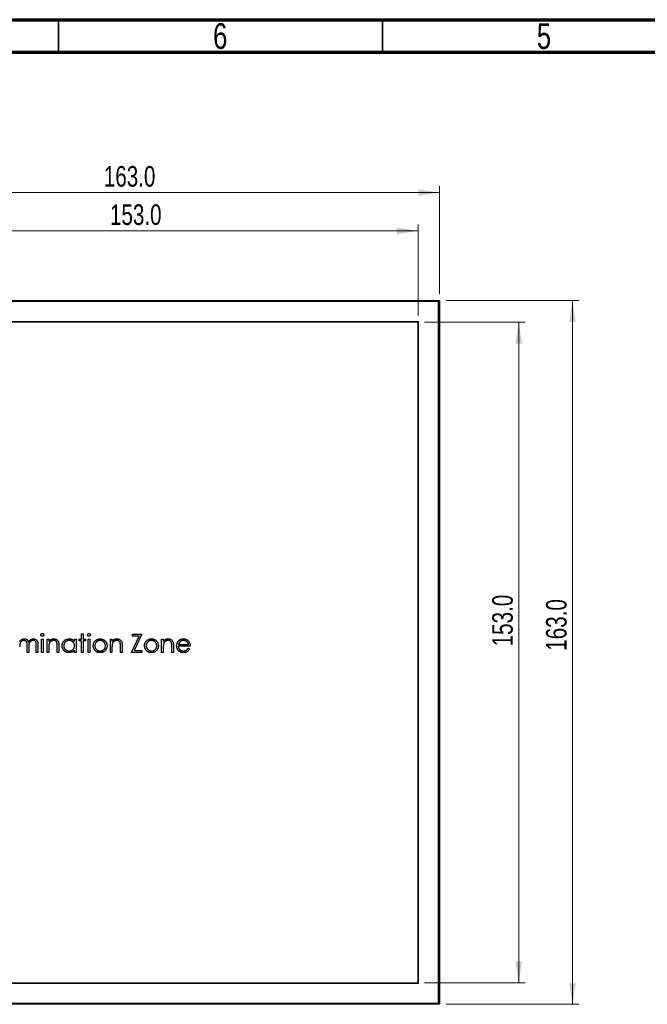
# Model space of a CAD drawing. Header units: millimetres. Extents: x 15 to 415, y 5 to 292.
# Tile 3 of 11: x 109 to 206, y 140 to 292. Entities that reach past the tile are written whole.
import ezdxf

# ---------------------------------------------------------------- set-up
doc = ezdxf.new("R2010")
doc.units = ezdxf.units.MM
doc.styles.add('SLDTEXTSTYLE0', font='TXT', dxfattribs={"width": 0.75})
doc.dimstyles.new('SLDDIMSTYLE0', dxfattribs={"dimtxt": 3.175, "dimasz": 3.302, "dimexe": 0, "dimexo": 0.0625, "dimgap": 0.79375, "dimtad": 1, "dimdec": 1, "dimlfac": 1.5, "dimrnd": 1e-09, "dimzin": 4, "dimdsep": 46, "dimtxsty": 'SLDTEXTSTYLE0', "dimsah": 1, "dimcen": 0.09, "dimadec": 0, "dimazin": 1, "dimtfac": 1, "dimtdec": 1, "dimtofl": 0, "dimtmove": 0, "dimatfit": 3, "dimfxl": 1, "dimfrac": 2, "dimtolj": 1, "dimtzin": 12, "dimarcsym": 0})

# ---------------------------------------------------------------- blocks, each defined once
blk = doc.blocks.new('_D')
at = {"color": 7, "linetype": 'Continuous', "lineweight": 0}
for p, q in [((171.52, 245.3), (187.06, 245.3)), ((186.06, 245.3), (186.06, 143.3)), ((171.52, 143.3), (187.06, 143.3))]:
    blk.add_line(p, q, dxfattribs=at)
at = {"color": 7, "linetype": 'Continuous', "lineweight": 18}
for points in [[(186.06, 245.3), (185.55, 242), (186.57, 242)], [(186.06, 143.3), (186.57, 146.6), (185.55, 146.6)]]:
    blk.add_solid(points, dxfattribs=at)
at = {"color": 7, "linetype": 'Continuous', "lineweight": 18, "insert": (181.97, 195.24), "char_height": 3.175, "attachment_point": 1, "rotation": 90, "style": 'SLDTEXTSTYLE0'}
blk.add_mtext('153.0', dxfattribs=at)
blk = doc.blocks.new('_D_1')
at = {"color": 7, "linetype": 'Continuous', "lineweight": 0}
for p, q in [((68.52, 246.3), (68.52, 260.39)), ((170.52, 246.3), (170.52, 260.39)), ((170.52, 259.39), (68.52, 259.39))]:
    blk.add_line(p, q, dxfattribs=at)
at = {"color": 7, "linetype": 'Continuous', "lineweight": 18}
for points in [[(68.52, 259.39), (71.82, 258.88), (71.82, 259.9)], [(170.52, 259.39), (167.22, 259.9), (167.22, 258.88)]]:
    blk.add_solid(points, dxfattribs=at)
at = {"color": 7, "linetype": 'Continuous', "lineweight": 18, "insert": (122.93, 263.48), "char_height": 3.175, "attachment_point": 1, "style": 'SLDTEXTSTYLE0'}
blk.add_mtext('153.0', dxfattribs=at)
blk = doc.blocks.new('_D_2')
at = {"color": 7, "linetype": 'Continuous', "lineweight": 0}
for p, q in [((65.18, 249.63), (65.18, 266.3)), ((173.85, 249.63), (173.85, 266.3)), ((65.18, 265.3), (173.85, 265.3))]:
    blk.add_line(p, q, dxfattribs=at)
at = {"color": 7, "linetype": 'Continuous', "lineweight": 18}
for points in [[(65.18, 265.3), (68.49, 264.8), (68.49, 265.81)], [(173.85, 265.3), (170.55, 265.81), (170.55, 264.8)]]:
    blk.add_solid(points, dxfattribs=at)
at = {"color": 7, "linetype": 'Continuous', "lineweight": 18, "insert": (121.98, 269.4), "char_height": 3.175, "attachment_point": 1, "style": 'SLDTEXTSTYLE0'}
blk.add_mtext('163.0', dxfattribs=at)
blk = doc.blocks.new('_D_3')
at = {"color": 7, "linetype": 'Continuous', "lineweight": 0}
for p, q in [((174.85, 248.63), (195.37, 248.63)), ((194.37, 139.97), (194.37, 248.63)), ((174.85, 139.97), (195.37, 139.97))]:
    blk.add_line(p, q, dxfattribs=at)
at = {"color": 7, "linetype": 'Continuous', "lineweight": 18}
for points in [[(194.37, 248.63), (193.86, 245.33), (194.88, 245.33)], [(194.37, 139.97), (194.88, 143.27), (193.86, 143.27)]]:
    blk.add_solid(points, dxfattribs=at)
at = {"color": 7, "linetype": 'Continuous', "lineweight": 18, "insert": (190.28, 194.56), "char_height": 3.175, "attachment_point": 1, "rotation": 90, "style": 'SLDTEXTSTYLE0'}
blk.add_mtext('163.0', dxfattribs=at)

msp = doc.modelspace()

# ---------------------------------------------------------------- linework, layer by layer
at = {"color": 7, "linetype": 'Continuous', "lineweight": 70}
for p, q in [((15, 292), (415, 292)), ((20, 287), (410, 287))]:
    msp.add_line(p, q, dxfattribs=at)
at = {"color": 7, "linetype": 'Continuous', "lineweight": 35}
for p, q in [((115, 287), (115, 292)), ((165, 287), (165, 292))]:
    msp.add_line(p, q, dxfattribs=at)
at = {"color": 7, "linetype": 'Continuous', "lineweight": 25}
for p, q in [((65.184, 248.6344), (173.8506, 248.6344)), ((173.684, 248.4677), (65.3506, 248.4677)), ((173.8506, 248.6344), (173.684, 248.4677)), ((173.684, 140.1344), (173.684, 248.4677)), ((173.8506, 248.6344), (173.8506, 139.9677)), ((170.584, 245.3677), (68.4506, 245.3677)), ((170.5173, 245.301), (68.5173, 245.301)), ((170.5173, 143.301), (170.5173, 245.301)), ((170.584, 143.2344), (170.584, 245.3677)), ((112.3532, 196.3634), (112.6065, 196.3634)), ((112.3532, 194.301), (112.3532, 196.3634)), ((112.6065, 196.3634), (112.6065, 194.301)), ((113.2216, 196.3634), (113.4749, 196.3634)), ((113.2216, 194.301), (113.2216, 196.3634)), ((113.4749, 196.3634), (113.4749, 195.9914)), ((117.4549, 196.3634), (117.7082, 196.3634)), ((117.4549, 195.9818), (117.4549, 196.3634)), ((117.7082, 196.3634), (117.7082, 194.301)), ((118.1786, 196.1102), (118.1786, 196.3634)), ((118.1786, 196.3634), (118.5404, 196.3634)), ((118.5404, 197.1956), (118.7937, 197.1956)), ((118.5404, 196.3634), (118.5404, 197.1956)), ((118.7937, 197.1956), (118.7937, 196.3634)), ((118.7937, 196.3634), (119.1555, 196.3634)), ((119.1555, 196.3634), (119.1555, 196.1102)), ((119.5535, 196.3634), (119.8068, 196.3634)), ((119.5535, 194.301), (119.5535, 196.3634)), ((119.8068, 196.3634), (119.8068, 194.301)), ((122.9908, 196.3634), (123.2441, 196.3634)), ((122.9908, 194.301), (122.9908, 196.3634)), ((123.2441, 196.3634), (123.2441, 195.9914)), ((126.2834, 194.301), (127.4672, 196.8338)), ((126.3919, 197.1233), (127.8754, 197.1233)), ((126.3919, 196.8338), (126.3919, 197.1233)), ((127.4672, 196.8338), (126.3919, 196.8338)), ((127.8754, 197.1233), (126.6916, 194.5905)), ((130.9147, 196.3634), (131.168, 196.3634)), ((130.9147, 194.301), (130.9147, 196.3634)), ((131.168, 196.3634), (131.168, 195.9914)), ((110.1461, 194.301), (110.1461, 195.3498)), ((110.3994, 195.1033), (110.3994, 194.301)), ((111.5572, 194.301), (111.5572, 195.4193)), ((111.8105, 195.4182), (111.8105, 194.301)), ((113.4749, 195.0467), (113.4749, 194.301)), ((114.7774, 194.301), (114.7774, 195.2712)), ((115.0307, 195.3543), (115.0307, 194.301)), ((117.4549, 194.301), (117.4549, 194.6578)), ((118.5404, 196.1102), (118.1786, 196.1102)), ((118.5404, 194.301), (118.5404, 196.1102)), ((118.7937, 196.1102), (118.7937, 194.301)), ((119.1555, 196.1102), (118.7937, 196.1102)), ((123.2441, 195.0467), (123.2441, 194.301)), ((124.5466, 194.301), (124.5466, 195.2712)), ((124.7999, 195.3543), (124.7999, 194.301)), ((131.168, 195.0467), (131.168, 194.301)), ((132.4706, 194.301), (132.4706, 195.2712)), ((132.7239, 195.3543), (132.7239, 194.301)), ((135.329, 195.278), (133.4837, 195.278)), ((133.5103, 195.5312), (135.0757, 195.5312)), ((134.9954, 194.9523), (135.2204, 194.8342)), ((110.3994, 194.301), (110.1461, 194.301)), ((111.8105, 194.301), (111.5572, 194.301)), ((112.6065, 194.301), (112.3532, 194.301)), ((113.4749, 194.301), (113.2216, 194.301)), ((115.0307, 194.301), (114.7774, 194.301)), ((117.7082, 194.301), (117.4549, 194.301)), ((118.7937, 194.301), (118.5404, 194.301)), ((119.8068, 194.301), (119.5535, 194.301)), ((123.2441, 194.301), (122.9908, 194.301)), ((124.7999, 194.301), (124.5466, 194.301)), ((127.8392, 194.301), (126.2834, 194.301)), ((126.6916, 194.5905), (127.8392, 194.5905)), ((127.8392, 194.5905), (127.8392, 194.301)), ((131.168, 194.301), (130.9147, 194.301)), ((132.7239, 194.301), (132.4706, 194.301)), ((68.4506, 143.2344), (170.584, 143.2344)), ((68.5173, 143.301), (170.5173, 143.301)), ((173.8506, 139.9677), (65.184, 139.9677)), ((65.3506, 140.1344), (173.684, 140.1344)), ((173.8506, 139.9677), (173.684, 140.1344))]:
    msp.add_line(p, q, dxfattribs=at)
for points, knots in [([(108.9882, 196.005), (109.0111, 196.0364), (109.0548, 196.0964), (109.1264, 196.1756), (109.198, 196.2428), (109.2495, 196.2781), (109.2743, 196.295)], [0, 0, 0, 0, 0.28359481, 0.54339484, 0.78064563, 1, 1, 1, 1]), ([(109.6554, 196.1463), (109.6247, 196.1451), (109.5636, 196.1426), (109.4739, 196.1205), (109.3872, 196.0858), (109.305, 196.0377), (109.2294, 195.9781), (109.1633, 195.9081), (109.1077, 195.8283), (109.0708, 195.754), (109.0471, 195.6883), (109.0313, 195.6323), (109.0177, 195.5702), (109.0076, 195.5018), (108.9979, 195.4274), (108.9932, 195.3468), (108.9886, 195.2599), (108.9884, 195.2), (108.9882, 195.1689)], [0, 0, 0, 0, 0.06867707, 0.13687096, 0.20611436, 0.27753818, 0.34977198, 0.42125084, 0.49291076, 0.56702659, 0.60661415, 0.64970395, 0.69730315, 0.74908566, 0.80488065, 0.86548501, 0.93023713, 1, 1, 1, 1]), ([(109.2743, 196.295), (109.3081, 196.3112), (109.375, 196.3431), (109.481, 196.3756), (109.5894, 196.3955), (109.6626, 196.3982), (109.6995, 196.3996)], [0, 0, 0, 0, 0.25373408, 0.50303512, 0.7500136, 1, 1, 1, 1]), ([(110.1461, 195.3498), (110.146, 195.3794), (110.1459, 195.4363), (110.1437, 195.5179), (110.1396, 195.5922), (110.1349, 195.6589), (110.1281, 195.7181), (110.1203, 195.7701), (110.1112, 195.8146), (110.096, 195.8634), (110.0729, 195.9172), (110.0356, 195.9746), (109.9892, 196.0248), (109.9347, 196.0677), (109.8734, 196.1031), (109.8057, 196.1286), (109.7321, 196.1435), (109.6814, 196.1454), (109.6554, 196.1463)], [0, 0, 0, 0, 0.0825297, 0.15877885, 0.22773806, 0.28994565, 0.34549884, 0.39389634, 0.43637379, 0.47212227, 0.53638362, 0.5990779, 0.66194823, 0.72631054, 0.7917711, 0.8586473, 0.92730533, 1, 1, 1, 1]), ([(109.6995, 196.3996), (109.7244, 196.3988), (109.7737, 196.3971), (109.8467, 196.3863), (109.9175, 196.3675), (109.9858, 196.3414), (110.0501, 196.3097), (110.109, 196.2726), (110.1619, 196.2309), (110.2088, 196.1828), (110.2509, 196.1269), (110.2897, 196.0617), (110.3255, 195.9857), (110.3454, 195.9306), (110.3558, 195.9015)], [0, 0, 0, 0, 0.08415202, 0.16653232, 0.24883633, 0.33124615, 0.41295711, 0.49049428, 0.56615579, 0.63998733, 0.71676549, 0.8021439, 0.8958332, 1, 1, 1, 1]), ([(110.3558, 195.9015), (110.3669, 195.9215), (110.3886, 195.9607), (110.4252, 196.0162), (110.4634, 196.0682), (110.5038, 196.1166), (110.5461, 196.1612), (110.5905, 196.2021), (110.6367, 196.2396), (110.7011, 196.2834), (110.7848, 196.3299), (110.8903, 196.3703), (111.0001, 196.3952), (111.0746, 196.3981), (111.1123, 196.3996)], [0, 0, 0, 0, 0.07176606, 0.14122554, 0.20911585, 0.27483965, 0.33948293, 0.40247627, 0.46494189, 0.52683264, 0.64741482, 0.76556151, 0.88161509, 1, 1, 1, 1]), ([(111.0682, 196.1463), (111.0362, 196.1452), (110.973, 196.1429), (110.8807, 196.1199), (110.792, 196.0852), (110.7096, 196.0348), (110.6338, 195.9745), (110.5685, 195.9028), (110.5146, 195.8216), (110.4781, 195.7465), (110.4551, 195.6791), (110.4399, 195.6201), (110.428, 195.5531), (110.4169, 195.4785), (110.4097, 195.3958), (110.4031, 195.3054), (110.4, 195.2069), (110.3996, 195.1387), (110.3994, 195.1033)], [0, 0, 0, 0, 0.06815824, 0.1347066, 0.201865, 0.27078827, 0.34002429, 0.40808274, 0.4768132, 0.54734606, 0.5856398, 0.62886495, 0.6771532, 0.73080281, 0.78980662, 0.85432501, 0.92436513, 1, 1, 1, 1]), ([(111.5572, 195.4193), (111.5571, 195.4457), (111.557, 195.4964), (111.5548, 195.5692), (111.5507, 195.6355), (111.546, 195.6953), (111.5393, 195.7487), (111.5307, 195.7957), (111.5216, 195.8365), (111.5065, 195.8817), (111.4824, 195.9316), (111.4456, 195.9854), (111.3993, 196.0322), (111.3457, 196.0729), (111.2848, 196.1059), (111.2177, 196.1295), (111.1447, 196.1441), (111.0942, 196.1456), (111.0682, 196.1463)], [0, 0, 0, 0, 0.07834299, 0.1505633, 0.21615106, 0.27567979, 0.32870705, 0.37590443, 0.4173019, 0.45269275, 0.51726529, 0.58121657, 0.64532189, 0.71202449, 0.78013004, 0.85021823, 0.92264852, 1, 1, 1, 1]), ([(111.1123, 196.3996), (111.1468, 196.3983), (111.2145, 196.3958), (111.313, 196.3757), (111.4049, 196.3413), (111.49, 196.2944), (111.5667, 196.2353), (111.6334, 196.1651), (111.6896, 196.0842), (111.7264, 196.0081), (111.7513, 195.9409), (111.7667, 195.8837), (111.7803, 195.8206), (111.7915, 195.7518), (111.7998, 195.6769), (111.8059, 195.596), (111.81, 195.509), (111.8103, 195.4491), (111.8105, 195.4182)], [0, 0, 0, 0, 0.07560433, 0.14796502, 0.218797, 0.28947045, 0.35972422, 0.42970774, 0.50049652, 0.57442902, 0.6139473, 0.65715527, 0.70397277, 0.75493898, 0.80970661, 0.86883295, 0.93238547, 1, 1, 1, 1]), ([(112.2447, 197.0136), (112.2455, 197.0282), (112.2472, 197.0569), (112.261, 197.0981), (112.2827, 197.136), (112.3129, 197.1691), (112.3489, 197.1967), (112.3891, 197.2172), (112.4329, 197.2297), (112.4632, 197.2311), (112.4787, 197.2318)], [0, 0, 0, 0, 0.12328987, 0.24214908, 0.36343748, 0.48974539, 0.61811484, 0.74489378, 0.86893227, 1, 1, 1, 1]), ([(112.4787, 196.7976), (112.4632, 196.7983), (112.4329, 196.7997), (112.3891, 196.8122), (112.3489, 196.8327), (112.3129, 196.8603), (112.2829, 196.8934), (112.261, 196.9307), (112.2473, 196.9712), (112.2455, 196.9993), (112.2447, 197.0136)], [0, 0, 0, 0, 0.13186675, 0.2566614, 0.38421321, 0.51336523, 0.64044315, 0.761085, 0.87914552, 1, 1, 1, 1]), ([(112.4787, 197.2318), (112.4944, 197.2311), (112.5252, 197.2297), (112.5697, 197.2174), (112.6102, 197.1967), (112.6462, 197.1689), (112.677, 197.1362), (112.6986, 197.0981), (112.7125, 197.0569), (112.7142, 197.0282), (112.715, 197.0136)], [0, 0, 0, 0, 0.13189926, 0.25828409, 0.38434112, 0.51197962, 0.63863201, 0.75922976, 0.87741217, 1, 1, 1, 1]), ([(112.715, 197.0136), (112.7142, 196.9993), (112.7124, 196.9712), (112.6986, 196.9307), (112.6768, 196.8932), (112.6462, 196.8605), (112.6102, 196.8327), (112.5697, 196.812), (112.5252, 196.7998), (112.4944, 196.7984), (112.4787, 196.7976)], [0, 0, 0, 0, 0.12016213, 0.23754632, 0.35749705, 0.48491712, 0.61332927, 0.74015037, 0.86730125, 1, 1, 1, 1]), ([(113.4749, 195.9914), (113.5019, 196.0252), (113.5544, 196.0906), (113.6418, 196.1767), (113.7341, 196.2476), (113.8309, 196.3041), (113.9322, 196.3468), (114.0374, 196.3775), (114.1472, 196.396), (114.2218, 196.3984), (114.2596, 196.3996)], [0, 0, 0, 0, 0.14097597, 0.27356878, 0.39898831, 0.51992978, 0.63811002, 0.7565889, 0.87685975, 1, 1, 1, 1]), ([(114.2155, 196.1463), (114.1951, 196.146), (114.1548, 196.1452), (114.095, 196.1376), (114.037, 196.1251), (113.9802, 196.1083), (113.9258, 196.0852), (113.8719, 196.0589), (113.8207, 196.0262), (113.771, 195.9898), (113.7248, 195.9494), (113.6818, 195.9068), (113.6435, 195.8614), (113.6088, 195.814), (113.5788, 195.7639), (113.5526, 195.7116), (113.5304, 195.657), (113.5194, 195.6192), (113.5139, 195.6002)], [0, 0, 0, 0, 0.06398611, 0.12662686, 0.18898437, 0.25023019, 0.31235116, 0.37457362, 0.43814753, 0.50292041, 0.5679741, 0.63077133, 0.69293461, 0.75439753, 0.81521835, 0.87611693, 0.9380146, 1, 1, 1, 1]), ([(114.7475, 195.7404), (114.7389, 195.7724), (114.7224, 195.8341), (114.6816, 195.9177), (114.6302, 195.9888), (114.5674, 196.047), (114.4938, 196.0923), (114.4097, 196.1237), (114.3159, 196.1434), (114.2499, 196.1453), (114.2155, 196.1463)], [0, 0, 0, 0, 0.13551953, 0.26083316, 0.37847603, 0.49317765, 0.60928096, 0.72998104, 0.85926131, 1, 1, 1, 1]), ([(114.2596, 196.3996), (114.2977, 196.3982), (114.3724, 196.3955), (114.4812, 196.3737), (114.5828, 196.3365), (114.6768, 196.2855), (114.7616, 196.2221), (114.836, 196.1483), (114.8976, 196.0633), (114.9389, 195.9845), (114.9661, 195.9146), (114.9832, 195.8548), (114.9977, 195.7881), (115.0103, 195.7147), (115.0189, 195.6343), (115.0256, 195.547), (115.0304, 195.4529), (115.0306, 195.3878), (115.0307, 195.3543)], [0, 0, 0, 0, 0.07724042, 0.15117814, 0.22348798, 0.29554264, 0.36697625, 0.43713053, 0.50704362, 0.57855973, 0.61661354, 0.65875624, 0.70449123, 0.75480311, 0.80933163, 0.86827446, 0.93207288, 1, 1, 1, 1]), ([(115.5372, 195.3379), (115.5383, 195.3737), (115.5403, 195.4446), (115.5551, 195.5489), (115.5802, 195.6493), (115.6153, 195.7455), (115.6603, 195.8377), (115.7151, 195.9259), (115.7796, 196.0104), (115.854, 196.0892), (115.9346, 196.1619), (116.0208, 196.2251), (116.1105, 196.2797), (116.205, 196.323), (116.303, 196.358), (116.4054, 196.3822), (116.5117, 196.3965), (116.5839, 196.3986), (116.6205, 196.3996)], [0, 0, 0, 0, 0.06377453, 0.12607881, 0.18690409, 0.24757393, 0.30800336, 0.3691319, 0.43203323, 0.49679079, 0.56161082, 0.62491387, 0.68672635, 0.74807883, 0.80958229, 0.87163074, 0.93488582, 1, 1, 1, 1]), ([(116.6238, 196.1463), (116.5868, 196.145), (116.5137, 196.1424), (116.4065, 196.1221), (116.3038, 196.0884), (116.2063, 196.0422), (116.1154, 195.9841), (116.0342, 195.9138), (115.962, 195.8333), (115.9013, 195.7429), (115.8518, 195.646), (115.817, 195.5447), (115.794, 195.4409), (115.7917, 195.3704), (115.7905, 195.3351)], [0, 0, 0, 0, 0.08592052, 0.16959344, 0.25247551, 0.33624448, 0.41950452, 0.50203591, 0.58477465, 0.66984647, 0.75418487, 0.83665824, 0.91800973, 1, 1, 1, 1]), ([(116.6205, 196.3996), (116.6625, 196.3985), (116.7451, 196.3962), (116.8658, 196.3773), (116.98, 196.3453), (117.0886, 196.3018), (117.1912, 196.2441), (117.2867, 196.1712), (117.3763, 196.0837), (117.4282, 196.0164), (117.4549, 195.9818)], [0, 0, 0, 0, 0.12986214, 0.25465353, 0.37601455, 0.49525525, 0.61479772, 0.73810555, 0.8651963, 1, 1, 1, 1]), ([(117.4549, 195.3277), (117.4541, 195.3562), (117.4526, 195.4123), (117.441, 195.4946), (117.4225, 195.5735), (117.3964, 195.6488), (117.3621, 195.7203), (117.3208, 195.7884), (117.2717, 195.8528), (117.2156, 195.9126), (117.1542, 195.9671), (117.0892, 196.0158), (117.0198, 196.0557), (116.9473, 196.0888), (116.8715, 196.1152), (116.7918, 196.1327), (116.709, 196.1448), (116.6525, 196.1458), (116.6238, 196.1463)], [0, 0, 0, 0, 0.0656338, 0.12918809, 0.19121868, 0.25191282, 0.31250747, 0.37349443, 0.4351516, 0.49874147, 0.56209522, 0.62418657, 0.68547572, 0.74609681, 0.80761164, 0.86996658, 0.93395102, 1, 1, 1, 1]), ([(119.4449, 197.0136), (119.4458, 197.0282), (119.4475, 197.0569), (119.4613, 197.0981), (119.483, 197.136), (119.5132, 197.1691), (119.5492, 197.1967), (119.5894, 197.2172), (119.6332, 197.2297), (119.6635, 197.2311), (119.679, 197.2318)], [0, 0, 0, 0, 0.12328987, 0.24214908, 0.36343748, 0.48974539, 0.61811484, 0.74489378, 0.86893227, 1, 1, 1, 1]), ([(119.679, 196.7976), (119.6635, 196.7983), (119.6332, 196.7997), (119.5894, 196.8122), (119.5492, 196.8327), (119.5132, 196.8603), (119.4832, 196.8934), (119.4613, 196.9307), (119.4475, 196.9712), (119.4458, 196.9993), (119.4449, 197.0136)], [0, 0, 0, 0, 0.13186675, 0.2566614, 0.38421321, 0.51336523, 0.64044315, 0.761085, 0.87914552, 1, 1, 1, 1]), ([(119.679, 197.2318), (119.6947, 197.2311), (119.7255, 197.2297), (119.77, 197.2174), (119.8105, 197.1967), (119.8465, 197.1689), (119.8773, 197.1362), (119.8989, 197.0981), (119.9128, 197.0569), (119.9145, 197.0282), (119.9153, 197.0136)], [0, 0, 0, 0, 0.13189926, 0.25828409, 0.38434112, 0.51197962, 0.63863201, 0.75922976, 0.87741217, 1, 1, 1, 1]), ([(119.9153, 197.0136), (119.9144, 196.9993), (119.9127, 196.9712), (119.8989, 196.9307), (119.8771, 196.8932), (119.8465, 196.8605), (119.8105, 196.8327), (119.77, 196.812), (119.7255, 196.7998), (119.6947, 196.7984), (119.679, 196.7976)], [0, 0, 0, 0, 0.12016213, 0.23754632, 0.35749705, 0.48491712, 0.61332927, 0.74015037, 0.86730125, 1, 1, 1, 1]), ([(121.4169, 196.1463), (121.3895, 196.1456), (121.3355, 196.144), (121.256, 196.1323), (121.1794, 196.1138), (121.1057, 196.0876), (121.035, 196.0536), (120.9674, 196.0119), (120.9025, 195.963), (120.8417, 195.907), (120.7859, 195.8458), (120.7372, 195.7806), (120.6957, 195.7125), (120.6612, 195.6413), (120.6354, 195.5664), (120.6167, 195.4886), (120.6051, 195.4078), (120.6035, 195.3528), (120.6028, 195.3249)], [0, 0, 0, 0, 0.0638459, 0.12604363, 0.18716536, 0.24739929, 0.30838003, 0.36977962, 0.43258392, 0.49764079, 0.56240114, 0.6255571, 0.687332, 0.74831275, 0.80979104, 0.87176757, 0.93483619, 1, 1, 1, 1]), ([(120.6322, 196.0581), (120.6583, 196.0855), (120.7098, 196.1394), (120.7964, 196.2084), (120.8871, 196.268), (120.9836, 196.316), (121.0849, 196.3537), (121.1916, 196.38), (121.3031, 196.3971), (121.3793, 196.3988), (121.418, 196.3996)], [0, 0, 0, 0, 0.12849752, 0.25271299, 0.37481913, 0.49643643, 0.61791056, 0.74128762, 0.8687004, 1, 1, 1, 1]), ([(122.231, 195.3249), (122.2302, 195.3528), (122.2287, 195.4078), (122.217, 195.4886), (122.1983, 195.5664), (122.1726, 195.6413), (122.1382, 195.7127), (122.0959, 195.7804), (122.0473, 195.8461), (121.9909, 195.9068), (121.9302, 195.963), (121.8653, 196.0119), (121.7977, 196.0534), (121.7273, 196.0878), (121.6535, 196.1136), (121.5771, 196.1325), (121.4979, 196.144), (121.4441, 196.1455), (121.4169, 196.1463)], [0, 0, 0, 0, 0.0651848, 0.12827373, 0.19027022, 0.25176831, 0.31276869, 0.37479328, 0.43796959, 0.5030474, 0.56812521, 0.63094975, 0.69236911, 0.75297317, 0.81364107, 0.87435521, 0.93657297, 1, 1, 1, 1]), ([(121.418, 196.3996), (121.4567, 196.3988), (121.5326, 196.3972), (121.6437, 196.3799), (121.7498, 196.3535), (121.8512, 196.317), (121.9467, 196.2681), (122.0376, 196.2097), (122.1238, 196.1405), (122.1754, 196.087), (122.2016, 196.0598)], [0, 0, 0, 0, 0.13175143, 0.25833235, 0.38213398, 0.50380439, 0.62469299, 0.74687059, 0.8715135, 1, 1, 1, 1]), ([(123.2441, 195.9914), (123.2711, 196.0252), (123.3236, 196.0906), (123.411, 196.1767), (123.5034, 196.2476), (123.6001, 196.3041), (123.7014, 196.3468), (123.8066, 196.3775), (123.9164, 196.396), (123.991, 196.3984), (124.0288, 196.3996)], [0, 0, 0, 0, 0.14097597, 0.27356878, 0.39898831, 0.51992978, 0.63811002, 0.7565889, 0.87685975, 1, 1, 1, 1]), ([(123.9847, 196.1463), (123.9643, 196.146), (123.924, 196.1452), (123.8642, 196.1376), (123.8062, 196.1251), (123.7494, 196.1083), (123.695, 196.0852), (123.6412, 196.0589), (123.5899, 196.0262), (123.5403, 195.9898), (123.4941, 195.9494), (123.4511, 195.9068), (123.4127, 195.8614), (123.378, 195.814), (123.348, 195.7639), (123.3219, 195.7116), (123.2996, 195.657), (123.2886, 195.6192), (123.2831, 195.6002)], [0, 0, 0, 0, 0.06398611, 0.12662686, 0.18898437, 0.25023019, 0.31235116, 0.37457362, 0.43814753, 0.50292041, 0.5679741, 0.63077133, 0.69293461, 0.75439753, 0.81521835, 0.87611693, 0.9380146, 1, 1, 1, 1]), ([(124.5167, 195.7404), (124.5081, 195.7724), (124.4916, 195.8341), (124.4509, 195.9177), (124.3994, 195.9888), (124.3366, 196.047), (124.263, 196.0923), (124.1789, 196.1237), (124.0851, 196.1434), (124.0191, 196.1453), (123.9847, 196.1463)], [0, 0, 0, 0, 0.13551953, 0.26083316, 0.37847603, 0.49317765, 0.60928096, 0.72998104, 0.85926131, 1, 1, 1, 1]), ([(124.0288, 196.3996), (124.067, 196.3982), (124.1417, 196.3955), (124.2504, 196.3737), (124.352, 196.3365), (124.446, 196.2855), (124.5308, 196.2221), (124.6052, 196.1483), (124.6668, 196.0633), (124.7081, 195.9845), (124.7353, 195.9146), (124.7524, 195.8548), (124.767, 195.7881), (124.7796, 195.7147), (124.7881, 195.6343), (124.7948, 195.547), (124.7996, 195.4529), (124.7998, 195.3878), (124.7999, 195.3543)], [0, 0, 0, 0, 0.07724042, 0.15117814, 0.22348798, 0.29554264, 0.36697625, 0.43713053, 0.50704362, 0.57855973, 0.61661354, 0.65875624, 0.70449123, 0.75480311, 0.80933163, 0.86827446, 0.93207288, 1, 1, 1, 1]), ([(129.3408, 196.1463), (129.3134, 196.1456), (129.2594, 196.144), (129.1799, 196.1323), (129.1033, 196.1138), (129.0296, 196.0876), (128.9589, 196.0536), (128.8913, 196.0119), (128.8264, 195.963), (128.7656, 195.907), (128.7099, 195.8458), (128.6611, 195.7806), (128.6196, 195.7125), (128.5851, 195.6413), (128.5594, 195.5664), (128.5407, 195.4886), (128.529, 195.4078), (128.5275, 195.3528), (128.5267, 195.3249)], [0, 0, 0, 0, 0.0638459, 0.12604363, 0.18716536, 0.24739929, 0.30838003, 0.36977962, 0.43258392, 0.49764079, 0.56240114, 0.6255571, 0.687332, 0.74831275, 0.80979104, 0.87176757, 0.93483619, 1, 1, 1, 1]), ([(128.5561, 196.0581), (128.5823, 196.0855), (128.6337, 196.1394), (128.7203, 196.2084), (128.811, 196.268), (128.9075, 196.316), (129.0089, 196.3537), (129.1155, 196.38), (129.227, 196.3971), (129.3032, 196.3988), (129.3419, 196.3996)], [0, 0, 0, 0, 0.12849752, 0.25271299, 0.37481913, 0.49643643, 0.61791056, 0.74128762, 0.8687004, 1, 1, 1, 1]), ([(130.1549, 195.3249), (130.1541, 195.3528), (130.1526, 195.4078), (130.1409, 195.4886), (130.1223, 195.5664), (130.0965, 195.6413), (130.0621, 195.7127), (130.0198, 195.7804), (129.9713, 195.8461), (129.9148, 195.9068), (129.8541, 195.963), (129.7892, 196.0119), (129.7216, 196.0534), (129.6512, 196.0878), (129.5774, 196.1136), (129.501, 196.1325), (129.4218, 196.144), (129.368, 196.1455), (129.3408, 196.1463)], [0, 0, 0, 0, 0.065184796, 0.128273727, 0.19027022, 0.251768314, 0.312768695, 0.374793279, 0.437969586, 0.5030474, 0.568125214, 0.630949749, 0.692369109, 0.752973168, 0.813641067, 0.874355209, 0.936572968, 1, 1, 1, 1]), ([(129.3419, 196.3996), (129.3806, 196.3988), (129.4565, 196.3972), (129.5676, 196.3799), (129.6737, 196.3535), (129.7751, 196.317), (129.8706, 196.2681), (129.9616, 196.2097), (130.0477, 196.1405), (130.0993, 196.087), (130.1255, 196.0598)], [0, 0, 0, 0, 0.131751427, 0.258332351, 0.382133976, 0.503804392, 0.624692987, 0.74687059, 0.871513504, 1, 1, 1, 1]), ([(131.168, 195.9914), (131.1951, 196.0252), (131.2475, 196.0906), (131.3349, 196.1767), (131.4273, 196.2476), (131.5241, 196.3041), (131.6254, 196.3468), (131.7306, 196.3775), (131.8403, 196.396), (131.915, 196.3984), (131.9527, 196.3996)], [0, 0, 0, 0, 0.14097597, 0.27356878, 0.39898831, 0.51992978, 0.63811002, 0.7565889, 0.87685975, 1, 1, 1, 1]), ([(131.9086, 196.1463), (131.8882, 196.146), (131.8479, 196.1452), (131.7881, 196.1376), (131.7301, 196.1251), (131.6734, 196.1083), (131.6189, 196.0852), (131.5651, 196.0589), (131.5139, 196.0262), (131.4642, 195.9898), (131.418, 195.9494), (131.375, 195.9068), (131.3367, 195.8614), (131.3019, 195.814), (131.272, 195.7639), (131.2458, 195.7116), (131.2236, 195.657), (131.2125, 195.6192), (131.207, 195.6002)], [0, 0, 0, 0, 0.06398611, 0.12662686, 0.18898437, 0.25023019, 0.31235116, 0.37457362, 0.43814753, 0.50292041, 0.5679741, 0.63077133, 0.69293461, 0.75439753, 0.81521835, 0.87611693, 0.9380146, 1, 1, 1, 1]), ([(132.4406, 195.7404), (132.432, 195.7724), (132.4156, 195.8341), (132.3748, 195.9177), (132.3234, 195.9888), (132.2605, 196.047), (132.187, 196.0923), (132.1029, 196.1237), (132.009, 196.1434), (131.943, 196.1453), (131.9086, 196.1463)], [0, 0, 0, 0, 0.13551953, 0.26083316, 0.37847603, 0.49317765, 0.60928096, 0.72998104, 0.85926131, 1, 1, 1, 1]), ([(131.9527, 196.3996), (131.9909, 196.3982), (132.0656, 196.3955), (132.1743, 196.3737), (132.2759, 196.3365), (132.37, 196.2855), (132.4547, 196.2221), (132.5292, 196.1483), (132.5907, 196.0633), (132.632, 195.9845), (132.6592, 195.9146), (132.6763, 195.8548), (132.6909, 195.7881), (132.7035, 195.7147), (132.712, 195.6343), (132.7187, 195.547), (132.7236, 195.4529), (132.7238, 195.3878), (132.7239, 195.3543)], [0, 0, 0, 0, 0.07724042, 0.15117814, 0.22348798, 0.29554264, 0.36697625, 0.43713053, 0.50704362, 0.57855973, 0.61661354, 0.65875624, 0.70449123, 0.75480311, 0.80933163, 0.86827446, 0.93207288, 1, 1, 1, 1]), ([(133.4679, 196.0152), (133.4934, 196.0457), (133.5437, 196.1058), (133.6289, 196.1848), (133.721, 196.2509), (133.8191, 196.3058), (133.9242, 196.3475), (134.0349, 196.3785), (134.1525, 196.3959), (134.2329, 196.3984), (134.274, 196.3996)], [0, 0, 0, 0, 0.12883525, 0.25358933, 0.37464326, 0.49534004, 0.61632477, 0.73975934, 0.86684232, 1, 1, 1, 1]), ([(134.287, 196.1463), (134.2618, 196.1458), (134.2118, 196.1449), (134.1382, 196.1356), (134.0675, 196.1203), (133.9992, 196.0994), (133.9342, 196.0715), (133.8711, 196.0388), (133.8116, 195.9988), (133.7744, 195.9684), (133.7556, 195.953)], [0, 0, 0, 0, 0.13109198, 0.25914128, 0.38416176, 0.50599195, 0.62909809, 0.75066912, 0.87403894, 1, 1, 1, 1]), ([(134.274, 196.3996), (134.3163, 196.3985), (134.3993, 196.3964), (134.5203, 196.3765), (134.6347, 196.345), (134.7427, 196.3006), (134.844, 196.2432), (134.9382, 196.1721), (135.0268, 196.0895), (135.0783, 196.026), (135.1045, 195.9937)], [0, 0, 0, 0, 0.13204023, 0.25903284, 0.38187982, 0.50225844, 0.62275219, 0.74474263, 0.87010893, 1, 1, 1, 1]), ([(135.0757, 195.5312), (135.0664, 195.5648), (135.0486, 195.6295), (135.0113, 195.719), (134.9693, 195.7986), (134.9196, 195.8676), (134.8633, 195.9289), (134.7983, 195.9825), (134.7254, 196.0304), (134.6449, 196.0708), (134.5598, 196.1052), (134.4706, 196.1283), (134.3796, 196.1441), (134.318, 196.1456), (134.287, 196.1463)], [0, 0, 0, 0, 0.09624013, 0.18523126, 0.26750052, 0.34440038, 0.41959487, 0.49689063, 0.57663792, 0.66026785, 0.74538662, 0.83004033, 0.91447421, 1, 1, 1, 1]), ([(113.5139, 195.6002), (113.5107, 195.5863), (113.5038, 195.556), (113.4963, 195.5063), (113.4895, 195.4488), (113.4838, 195.3836), (113.4804, 195.3104), (113.4766, 195.2296), (113.4752, 195.1408), (113.475, 195.079), (113.4749, 195.0467)], [0, 0, 0, 0, 0.07699545, 0.16761508, 0.27105239, 0.3894595, 0.5208428, 0.66639876, 0.82609361, 1, 1, 1, 1]), ([(114.7774, 195.2712), (114.7773, 195.2993), (114.777, 195.353), (114.776, 195.4299), (114.7738, 195.4996), (114.7706, 195.562), (114.7659, 195.617), (114.7611, 195.6648), (114.7551, 195.7052), (114.7498, 195.7295), (114.7475, 195.7404)], [0, 0, 0, 0, 0.17885002, 0.34210965, 0.48982566, 0.62325443, 0.74007968, 0.84148267, 0.92890767, 1, 1, 1, 1]), ([(116.6125, 194.2649), (116.5761, 194.2658), (116.5043, 194.2678), (116.3986, 194.2829), (116.297, 194.3072), (116.1992, 194.341), (116.1059, 194.3858), (116.0164, 194.4395), (115.931, 194.5034), (115.8511, 194.5764), (115.7775, 194.6558), (115.713, 194.7404), (115.6591, 194.8299), (115.6141, 194.9232), (115.5795, 195.0211), (115.5553, 195.1231), (115.5402, 195.2291), (115.5382, 195.3013), (115.5372, 195.3379)], [0, 0, 0, 0, 0.06461999, 0.12743348, 0.18900413, 0.24993007, 0.31066845, 0.37232896, 0.43493911, 0.49957554, 0.56419121, 0.62673522, 0.68810933, 0.74929361, 0.81033053, 0.87190117, 0.93504591, 1, 1, 1, 1]), ([(115.7905, 195.3351), (115.792, 195.2999), (115.795, 195.2298), (115.8166, 195.1258), (115.8528, 195.0244), (115.9022, 194.9267), (115.964, 194.8359), (116.0357, 194.7538), (116.1179, 194.6833), (116.2089, 194.6242), (116.3062, 194.5765), (116.4085, 194.5433), (116.5138, 194.5219), (116.5855, 194.5194), (116.6216, 194.5181)], [0, 0, 0, 0, 0.08158935, 0.1628589, 0.24548369, 0.33080714, 0.41649337, 0.4998932, 0.58304816, 0.66715785, 0.75131193, 0.83378479, 0.91625649, 1, 1, 1, 1]), ([(117.4549, 194.6578), (117.4264, 194.6255), (117.3706, 194.5625), (117.2775, 194.4802), (117.1789, 194.4121), (117.0751, 194.3572), (116.9663, 194.3159), (116.8527, 194.2866), (116.7343, 194.2677), (116.6535, 194.2658), (116.6125, 194.2649)], [0, 0, 0, 0, 0.134298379, 0.262084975, 0.386269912, 0.507164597, 0.627300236, 0.748144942, 0.872370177, 1, 1, 1, 1]), ([(116.6216, 194.5181), (116.6582, 194.5195), (116.7311, 194.5221), (116.8387, 194.5425), (116.9431, 194.5762), (117.0429, 194.6229), (117.1359, 194.6808), (117.2194, 194.7485), (117.29, 194.8273), (117.3498, 194.9139), (117.3967, 195.0088), (117.4309, 195.1098), (117.4511, 195.217), (117.4536, 195.2903), (117.4549, 195.3277)], [0, 0, 0, 0, 0.08480239, 0.16866354, 0.25255192, 0.33823969, 0.42310266, 0.50555605, 0.58617566, 0.66713572, 0.74849918, 0.8304524, 0.91345571, 1, 1, 1, 1]), ([(120.3495, 195.3266), (120.3504, 195.3611), (120.3522, 195.4295), (120.3654, 195.5302), (120.3874, 195.6275), (120.4186, 195.721), (120.4586, 195.8111), (120.5072, 195.8977), (120.5651, 195.9808), (120.6096, 196.0321), (120.6322, 196.0581)], [0, 0, 0, 0, 0.12891913, 0.25523772, 0.3786786, 0.50108789, 0.62271368, 0.74624079, 0.87158905, 1, 1, 1, 1]), ([(121.418, 194.2649), (121.3795, 194.2658), (121.3041, 194.2678), (121.1939, 194.2827), (121.0891, 194.3075), (120.9897, 194.3428), (120.8952, 194.3874), (120.8067, 194.4428), (120.7235, 194.5077), (120.6468, 194.582), (120.5775, 194.6627), (120.5163, 194.7474), (120.4648, 194.8357), (120.4226, 194.9275), (120.3897, 195.0225), (120.3666, 195.1211), (120.3519, 195.2227), (120.3503, 195.2917), (120.3495, 195.3266)], [0, 0, 0, 0, 0.06874226, 0.13463519, 0.19832419, 0.26082501, 0.32271359, 0.38455453, 0.44691286, 0.51095763, 0.5749307, 0.63668454, 0.69748312, 0.75713381, 0.81696566, 0.87681835, 0.93766258, 1, 1, 1, 1]), ([(120.6028, 195.3249), (120.6041, 195.2888), (120.6066, 195.2172), (120.6276, 195.1117), (120.6625, 195.0104), (120.7098, 194.914), (120.769, 194.8247), (120.8387, 194.7452), (120.9182, 194.6765), (121.0066, 194.6195), (121.1021, 194.5742), (121.2031, 194.5421), (121.3084, 194.5213), (121.3804, 194.5192), (121.4169, 194.5181)], [0, 0, 0, 0, 0.08473274, 0.16817865, 0.2514882, 0.33584067, 0.41983449, 0.50234488, 0.58364902, 0.66593101, 0.74871653, 0.83104734, 0.91440981, 1, 1, 1, 1]), ([(121.4169, 194.5181), (121.4533, 194.5192), (121.5253, 194.5213), (121.6305, 194.542), (121.7313, 194.5744), (121.8266, 194.6194), (121.9149, 194.6767), (121.995, 194.7448), (122.0642, 194.825), (122.1233, 194.9141), (122.1713, 195.0103), (122.2062, 195.1117), (122.2271, 195.2172), (122.2297, 195.2888), (122.231, 195.3249)], [0, 0, 0, 0, 0.08560569, 0.16898326, 0.25090758, 0.3337081, 0.41600498, 0.49765957, 0.57989329, 0.66390232, 0.74846625, 0.83179089, 0.91525191, 1, 1, 1, 1]), ([(122.4843, 195.3266), (122.4835, 195.2917), (122.4819, 195.2227), (122.4671, 195.1211), (122.4441, 195.0225), (122.4112, 194.9275), (122.369, 194.8357), (122.3174, 194.7474), (122.2563, 194.6627), (122.1869, 194.582), (122.1103, 194.5077), (122.0271, 194.4429), (121.9391, 194.3874), (121.845, 194.3427), (121.7458, 194.3075), (121.6412, 194.2827), (121.5313, 194.2678), (121.4563, 194.2658), (121.418, 194.2649)], [0, 0, 0, 0, 0.06241603, 0.12333698, 0.18326514, 0.24317244, 0.30289835, 0.3637736, 0.4256053, 0.48965904, 0.55378458, 0.61622153, 0.67785447, 0.7395169, 0.80209654, 0.86586584, 0.9315078, 1, 1, 1, 1]), ([(122.2016, 196.0598), (122.2241, 196.0339), (122.2688, 195.9824), (122.3261, 195.899), (122.3755, 195.8126), (122.4151, 195.7221), (122.4463, 195.6283), (122.4684, 195.5308), (122.4816, 195.4298), (122.4834, 195.3613), (122.4843, 195.3266)], [0, 0, 0, 0, 0.12815728, 0.25383436, 0.37650562, 0.49853369, 0.62136773, 0.74456474, 0.8706338, 1, 1, 1, 1]), ([(123.2831, 195.6002), (123.2799, 195.5863), (123.273, 195.556), (123.2655, 195.5063), (123.2588, 195.4488), (123.2531, 195.3836), (123.2496, 195.3104), (123.2458, 195.2296), (123.2444, 195.1408), (123.2442, 195.079), (123.2441, 195.0467)], [0, 0, 0, 0, 0.07699545, 0.16761508, 0.27105239, 0.3894595, 0.5208428, 0.66639876, 0.82609361, 1, 1, 1, 1]), ([(124.5466, 195.2712), (124.5465, 195.2993), (124.5462, 195.353), (124.5453, 195.4299), (124.543, 195.4996), (124.5398, 195.562), (124.5351, 195.617), (124.5303, 195.6648), (124.5244, 195.7052), (124.5191, 195.7295), (124.5167, 195.7404)], [0, 0, 0, 0, 0.17885002, 0.34210965, 0.48982566, 0.62325443, 0.74007968, 0.84148267, 0.92890767, 1, 1, 1, 1]), ([(128.2734, 195.3266), (128.2743, 195.3611), (128.2761, 195.4295), (128.2893, 195.5302), (128.3113, 195.6275), (128.3426, 195.721), (128.3825, 195.8111), (128.4312, 195.8977), (128.4891, 195.9808), (128.5336, 196.0321), (128.5561, 196.0581)], [0, 0, 0, 0, 0.12891913, 0.25523772, 0.3786786, 0.50108789, 0.62271368, 0.74624079, 0.87158905, 1, 1, 1, 1]), ([(129.3419, 194.2649), (129.3034, 194.2658), (129.2281, 194.2678), (129.1178, 194.2827), (129.013, 194.3075), (128.9136, 194.3428), (128.8192, 194.3874), (128.7306, 194.4428), (128.6474, 194.5077), (128.5708, 194.582), (128.5014, 194.6627), (128.4402, 194.7474), (128.3887, 194.8357), (128.3465, 194.9275), (128.3136, 195.0225), (128.2906, 195.1211), (128.2758, 195.2227), (128.2742, 195.2917), (128.2734, 195.3266)], [0, 0, 0, 0, 0.06874226, 0.13463519, 0.19832419, 0.26082501, 0.32271359, 0.38455453, 0.44691286, 0.51095763, 0.5749307, 0.63668454, 0.69748312, 0.75713381, 0.81696566, 0.87681835, 0.93766258, 1, 1, 1, 1]), ([(128.5267, 195.3249), (128.528, 195.2888), (128.5306, 195.2172), (128.5515, 195.1117), (128.5865, 195.0104), (128.6337, 194.914), (128.6929, 194.8247), (128.7626, 194.7452), (128.8422, 194.6765), (128.9306, 194.6195), (129.026, 194.5742), (129.127, 194.5421), (129.2323, 194.5213), (129.3043, 194.5192), (129.3408, 194.5181)], [0, 0, 0, 0, 0.08473274, 0.16817865, 0.2514882, 0.33584067, 0.41983449, 0.50234488, 0.58364902, 0.66593101, 0.74871653, 0.83104734, 0.91440981, 1, 1, 1, 1]), ([(129.3408, 194.5181), (129.3773, 194.5192), (129.4493, 194.5213), (129.5545, 194.542), (129.6552, 194.5744), (129.7505, 194.6194), (129.8389, 194.6767), (129.919, 194.7448), (129.9881, 194.825), (130.0473, 194.9141), (130.0953, 195.0103), (130.1301, 195.1117), (130.1511, 195.2172), (130.1536, 195.2888), (130.1549, 195.3249)], [0, 0, 0, 0, 0.08560569, 0.16898326, 0.25090758, 0.3337081, 0.41600498, 0.49765957, 0.57989329, 0.66390232, 0.74846625, 0.83179089, 0.91525191, 1, 1, 1, 1]), ([(130.4082, 195.3266), (130.4074, 195.2917), (130.4058, 195.2227), (130.391, 195.1211), (130.368, 195.0225), (130.3351, 194.9275), (130.2929, 194.8357), (130.2414, 194.7474), (130.1802, 194.6627), (130.1108, 194.582), (130.0342, 194.5077), (129.9511, 194.4429), (129.863, 194.3874), (129.769, 194.3427), (129.6697, 194.3075), (129.5651, 194.2827), (129.4553, 194.2678), (129.3802, 194.2658), (129.3419, 194.2649)], [0, 0, 0, 0, 0.06241603, 0.12333698, 0.18326514, 0.24317244, 0.30289835, 0.3637736, 0.4256053, 0.48965904, 0.55378458, 0.61622153, 0.67785447, 0.7395169, 0.80209654, 0.86586584, 0.9315078, 1, 1, 1, 1]), ([(130.1255, 196.0598), (130.1481, 196.0339), (130.1928, 195.9824), (130.2501, 195.899), (130.2994, 195.8126), (130.339, 195.7221), (130.3702, 195.6283), (130.3923, 195.5308), (130.4055, 195.4298), (130.4073, 195.3613), (130.4082, 195.3266)], [0, 0, 0, 0, 0.12815728, 0.25383436, 0.37650562, 0.49853369, 0.62136773, 0.74456474, 0.8706338, 1, 1, 1, 1]), ([(131.207, 195.6002), (131.2038, 195.5863), (131.1969, 195.556), (131.1895, 195.5063), (131.1827, 195.4488), (131.177, 195.3836), (131.1735, 195.3104), (131.1698, 195.2296), (131.1684, 195.1408), (131.1681, 195.079), (131.168, 195.0467)], [0, 0, 0, 0, 0.07699545, 0.16761508, 0.27105239, 0.3894595, 0.5208428, 0.66639876, 0.82609361, 1, 1, 1, 1]), ([(132.4706, 195.2712), (132.4704, 195.2993), (132.4701, 195.353), (132.4692, 195.4299), (132.4669, 195.4996), (132.4637, 195.562), (132.4591, 195.617), (132.4542, 195.6648), (132.4483, 195.7052), (132.443, 195.7295), (132.4406, 195.7404)], [0, 0, 0, 0, 0.17885002, 0.34210965, 0.48982566, 0.62325443, 0.74007968, 0.84148267, 0.92890767, 1, 1, 1, 1]), ([(133.2304, 195.3266), (133.2313, 195.3583), (133.233, 195.4211), (133.2436, 195.514), (133.2625, 195.6043), (133.2885, 195.6921), (133.322, 195.7773), (133.363, 195.8597), (133.4115, 195.9395), (133.449, 195.9898), (133.4679, 196.0152)], [0, 0, 0, 0, 0.12804481, 0.2537679, 0.37742843, 0.50055084, 0.62329588, 0.74657833, 0.87234754, 1, 1, 1, 1]), ([(134.2678, 194.2649), (134.2282, 194.2658), (134.1509, 194.2676), (134.0384, 194.2831), (133.9324, 194.3085), (133.8331, 194.344), (133.7406, 194.3903), (133.6547, 194.4467), (133.575, 194.5129), (133.504, 194.5895), (133.4401, 194.6715), (133.3838, 194.757), (133.3366, 194.8456), (133.2983, 194.937), (133.2673, 195.0304), (133.2457, 195.1268), (133.2333, 195.2258), (133.2314, 195.2928), (133.2304, 195.3266)], [0, 0, 0, 0, 0.071578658, 0.139629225, 0.204796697, 0.268134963, 0.329813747, 0.391301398, 0.453433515, 0.51655169, 0.579631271, 0.641118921, 0.701294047, 0.760810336, 0.819931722, 0.878919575, 0.938982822, 1, 1, 1, 1]), ([(133.4837, 195.278), (133.4849, 195.2508), (133.4874, 195.1974), (133.4988, 195.1192), (133.5167, 195.0447), (133.5419, 194.9745), (133.5724, 194.9076), (133.6098, 194.8446), (133.6545, 194.7857), (133.7042, 194.7304), (133.7596, 194.6811), (133.8179, 194.6371), (133.8799, 194.6001), (133.9452, 194.5702), (134.0135, 194.5467), (134.085, 194.5307), (134.1595, 194.5199), (134.2103, 194.5187), (134.2362, 194.5181)], [0, 0, 0, 0, 0.068384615, 0.134475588, 0.198391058, 0.260753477, 0.321829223, 0.383037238, 0.444653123, 0.507398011, 0.569825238, 0.630777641, 0.690928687, 0.750945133, 0.811049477, 0.872330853, 0.935004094, 1, 1, 1, 1]), ([(133.7556, 195.953), (133.7422, 195.9408), (133.7149, 195.9162), (133.6785, 195.8738), (133.6437, 195.828), (133.612, 195.7772), (133.5829, 195.7218), (133.5556, 195.6625), (133.5311, 195.5986), (133.5173, 195.5541), (133.5103, 195.5312)], [0, 0, 0, 0, 0.109983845, 0.222580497, 0.338499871, 0.458708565, 0.585535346, 0.717517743, 0.85466682, 1, 1, 1, 1]), ([(134.2362, 194.5181), (134.2614, 194.5186), (134.3116, 194.5196), (134.3863, 194.5291), (134.4598, 194.5444), (134.5318, 194.5652), (134.6008, 194.5907), (134.6647, 194.6214), (134.7234, 194.6554), (134.7784, 194.6943), (134.8316, 194.7419), (134.8845, 194.8012), (134.9412, 194.8715), (134.9766, 194.9243), (134.9954, 194.9523)], [0, 0, 0, 0, 0.08259226, 0.16387889, 0.24565874, 0.3277257, 0.40860996, 0.48574909, 0.55916906, 0.63026848, 0.70530603, 0.79206497, 0.88979644, 1, 1, 1, 1]), ([(135.2204, 194.8342), (135.2025, 194.8024), (135.1676, 194.7405), (135.1076, 194.6555), (135.0447, 194.579), (134.9761, 194.5131), (134.9038, 194.4556), (134.8274, 194.4054), (134.7466, 194.3625), (134.6612, 194.3264), (134.5707, 194.2987), (134.4747, 194.2791), (134.3731, 194.267), (134.3035, 194.2656), (134.2678, 194.2649)], [0, 0, 0, 0, 0.09336986, 0.18166077, 0.26587423, 0.34635478, 0.42459986, 0.50190318, 0.57999209, 0.65844343, 0.73867224, 0.82189415, 0.90880079, 1, 1, 1, 1]), ([(135.1045, 195.9937), (135.1224, 195.9693), (135.1579, 195.9208), (135.2025, 195.8416), (135.2412, 195.7588), (135.2721, 195.671), (135.2971, 195.5792), (135.3152, 195.4828), (135.3258, 195.3818), (135.3279, 195.313), (135.329, 195.278)], [0, 0, 0, 0, 0.11852184, 0.23625476, 0.35617443, 0.47724965, 0.60153987, 0.72961838, 0.86215827, 1, 1, 1, 1])]:
    msp.add_open_spline(points, degree=3, knots=knots, dxfattribs=at)

# ---------------------------------------------------------------- texts
at = {"color": 7, "linetype": 'Continuous', "lineweight": 0, "char_height": 3.9688, "attachment_point": 2, "style": 'SLDTEXTSTYLE0'}
for s, insert in [('6', (139.96, 291.4544)), ('5', (189.96, 291.4544))]:
    msp.add_mtext(s, dxfattribs=dict(at, insert=insert))

# ---------------------------------------------------------------- dimensions: what is measured, and where the dimension line sits
at = {"color": 7, "linetype": 'Continuous', "lineweight": 18}
for base, p1, p2, picture, middle in [((173.8506, 265.3046), (65.184, 248.6344), (173.8506, 248.6344), '_D_2', (127.2563, 265.3046)), ((68.5173, 259.3894), (170.5173, 245.301), (68.5173, 245.301), '_D_1', (128.2059, 259.3894))]:
    dim = msp.add_linear_dim(base=base, p1=p1, p2=p2, dimstyle='SLDDIMSTYLE0', dxfattribs=at)
    dim.commit()
    dim.dimension.update_dxf_attribs({"geometry": picture, "text_midpoint": middle, "dimtype": 160})
for base, p1, p2, picture, middle in [((194.3716, 248.6344), (173.8506, 139.9677), (173.8506, 248.6344), '_D_3', (194.3716, 199.8372)), ((186.0595, 143.301), (170.5173, 245.301), (170.5173, 143.301), '_D', (186.0595, 200.5164))]:
    dim = msp.add_linear_dim(base=base, p1=p1, p2=p2, angle=90, dimstyle='SLDDIMSTYLE0', dxfattribs=at)
    dim.commit()
    dim.dimension.update_dxf_attribs({"geometry": picture, "text_midpoint": middle, "dimtype": 160})

doc.saveas('drawing.dxf')
